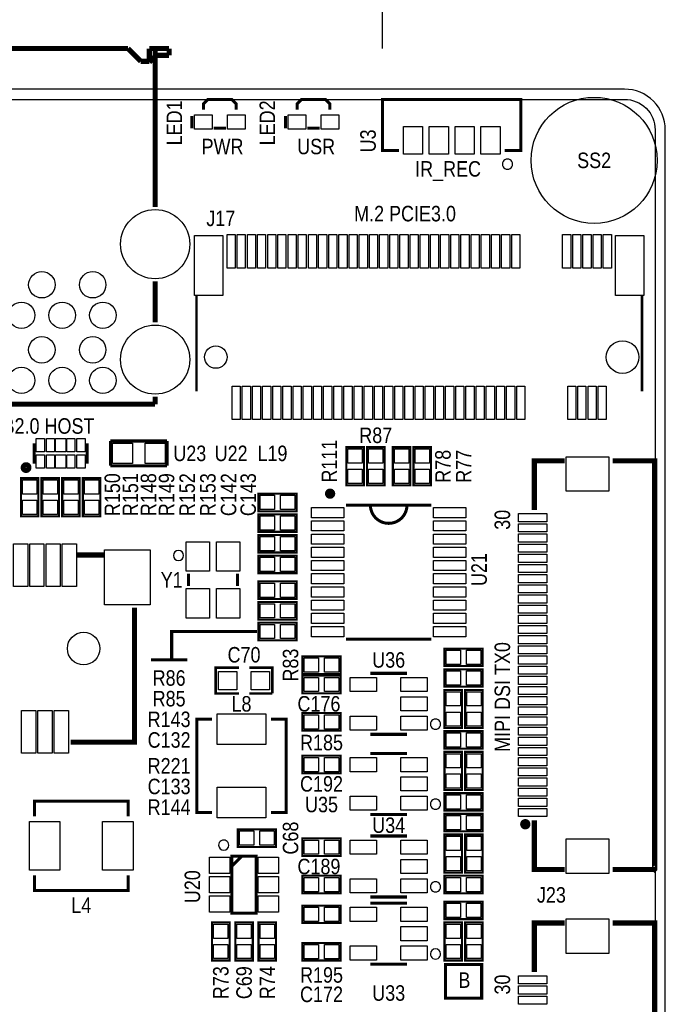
# Model space of a CAD drawing. Extents: x -37 to 189, y -69 to 158.
# Tile 9 of 11: x 126 to 158, y 50 to 98. Entities that reach past the tile are written whole.
import ezdxf
from ezdxf.enums import TextEntityAlignment as Align

# ---------------------------------------------------------------- set-up
doc = ezdxf.new("R2010")
doc.units = 0
for name, color, linetype in [('BG_DIMENSION', 30, 'CONTINUOUS'), ('BG_OUTLINE', 12, 'CONTINUOUS'), ('BG_SILKSCREEN_TOP', 7, 'CONTINUOUS'), ('PG_SILKSCREEN_TOP', 253, 'CONTINUOUS'), ('PIN_SOLDERMASK_TOP', 120, 'CONTINUOUS'), ('RD_SILKSCREEN_TOP', 173, 'CONTINUOUS'), ('RKI_ALL', 2, 'CONTINUOUS')]:
    doc.layers.add(name, color=color, linetype=linetype)

msp = doc.modelspace()

# ---------------------------------------------------------------- linework, layer by layer
at = {"layer": 'BG_DIMENSION'}
msp.add_lwpolyline([(144.100017, 96.999984), (144.100017, 158.074995)], dxfattribs=at)
at = {"layer": 'BG_OUTLINE'}
msp.add_lwpolyline([(1.999996, 0), (155.999993, 0, 0.414213), (157.999989, 1.999996), (157.999989, 92.999992, 0.414215), (155.999993, 94.999988), (1.999996, 94.999988, 0.414214), (0, 92.999992), (0, 1.999996, 0.414212), (1.999996, 0)], format="xyb", dxfattribs=at)
at = {"layer": 'BG_SILKSCREEN_TOP'}
for points, const_width in [([(130.386404, 72.088502), (129.094103, 72.088502)], 0.249911), ([(130.386684, 72.088502), (129.094306, 72.088502)], 0.249911), ([(128.768704, 62.888419), (131.89999, 62.888419), (131.89999, 69.499302)], 0.249911), ([(128.769186, 62.888724), (131.89999, 62.888724), (131.89999, 69.499302)], 0.249911), ([(137.922, 68.326), (133.731, 68.326), (133.731, 66.929), (132.715, 66.929)], 0.1524), ([(133.731, 66.929), (134.493, 66.929)], 0.1524), ([(147.193, 51.943), (148.971, 51.943), (148.971, 50.292), (147.193, 50.292), (147.193, 51.943)], 0.1524)]:
    msp.add_lwpolyline(points, dxfattribs=dict(at, const_width=const_width))
at = {"layer": 'PG_SILKSCREEN_TOP'}
for points, const_width in [([(131.580992, 96.999196), (121.278802, 96.999196)], 0.254), ([(132.205908, 96.371791), (131.580992, 96.999196)], 0.254), ([(132.630113, 96.999196), (132.630113, 96.371791)], 0.254), ([(133.602908, 96.999196), (132.630113, 96.999196)], 0.254), ([(132.917108, 97.019491), (132.917108, 89.211607)], 0.254), ([(133.602908, 96.999196), (133.602908, 96.668996)], 0.254), ([(132.630113, 96.371791), (132.205908, 96.371791)], 0.254), ([(132.962802, 96.668996), (132.630113, 96.336307)], 0.254), ([(133.602908, 96.668996), (132.962802, 96.668996)], 0.254), ([(135.299907, 93.987798), (135.299907, 94.287797), (135.50011, 94.488), (136.699904, 94.488), (136.900107, 94.287797), (136.900107, 93.987798)], 0.150089), ([(139.899898, 93.987798), (139.899898, 94.287797), (140.100101, 94.488), (141.299895, 94.488), (141.500098, 94.287797), (141.500098, 93.987798)], 0.150089), ([(150.100005, 91.988005), (150.900003, 91.988005), (150.900003, 94.488), (144.100017, 94.488), (144.100017, 91.988005), (144.900015, 91.988005)], 0.150012), ([(134.72381, 93.677689), (134.72381, 93.077792)], 0.150089), ([(139.323801, 93.677689), (139.323801, 93.077792)], 0.150089), ([(135.800008, 93.087901), (136.400007, 93.087901)], 0.150089), ([(140.399999, 93.087901), (140.999997, 93.087901)], 0.150089), ([(132.917108, 85.548902), (132.917108, 83.532091)], 0.254), ([(134.950098, 84.871001), (134.950098, 80.134917)], 0.127), ([(156.849877, 84.871001), (156.849877, 80.134917)], 0.127), ([(132.917108, 79.869386), (132.917108, 79.506191)], 0.254), ([(132.917108, 79.506191), (119.775097, 79.506191)], 0.254), ([(126.970028, 77.589126), (126.970028, 76.588874)], 0.150114), ([(129.569972, 77.589126), (129.569972, 76.588874)], 0.150114), ([(130.719195, 76.4794), (130.719195, 77.6986)], 0.1524), ([(130.719195, 77.6986), (133.500495, 77.6986)], 0.1524), ([(133.500495, 77.6986), (133.500495, 76.4794)], 0.1524), ([(142.3162, 75.5142), (142.3162, 77.3938), (143.1798, 77.3938), (143.1798, 75.5142), (142.3162, 75.5142)], 0.1016), ([(143.3322, 75.5142), (143.3322, 77.3938), (144.1958, 77.3938), (144.1958, 75.5142), (143.3322, 75.5142)], 0.1016), ([(144.6022, 75.5142), (144.6022, 77.3938), (145.4658, 77.3938), (145.4658, 75.5142), (144.6022, 75.5142)], 0.1016), ([(145.6182, 75.5142), (145.6182, 77.3938), (146.4818, 77.3938), (146.4818, 75.5142), (145.6182, 75.5142)], 0.1016), ([(133.500495, 76.4794), (130.719195, 76.4794)], 0.1524), ([(151.559997, 74.306201), (151.559997, 76.725094), (153.048894, 76.725094)], 0.254), ([(155.411094, 76.725094), (157.48, 76.725094), (157.48, 56.63499), (157.469992, 56.625007), (157.469891, 56.625109), (155.411094, 56.625109)], 0.254), ([(127.1778, 75.8698), (127.1778, 73.9902), (126.3142, 73.9902), (126.3142, 75.8698), (127.1778, 75.8698)], 0.1016), ([(128.1938, 75.8698), (128.1938, 73.9902), (127.3302, 73.9902), (127.3302, 75.8698), (128.1938, 75.8698)], 0.1016), ([(129.2098, 75.8698), (129.2098, 73.9902), (128.3462, 73.9902), (128.3462, 75.8698), (129.2098, 75.8698)], 0.1016), ([(130.2258, 75.8698), (130.2258, 73.9902), (129.3622, 73.9902), (129.3622, 75.8698), (130.2258, 75.8698)], 0.1016), ([(137.9982, 75.1078), (139.8778, 75.1078), (139.8778, 74.2442), (137.9982, 74.2442), (137.9982, 75.1078)], 0.1016), ([(146.498996, 74.546993), (142.299004, 74.546993)], 0.150012), ([(137.9982, 74.0918), (139.8778, 74.0918), (139.8778, 73.2282), (137.9982, 73.2282), (137.9982, 74.0918)], 0.1016), ([(139.8778, 72.2122), (137.9982, 72.2122), (137.9982, 73.0758), (139.8778, 73.0758), (139.8778, 72.2122)], 0.1016), ([(130.386506, 72.088502), (129.094205, 72.088502)], 0.250012), ([(139.8778, 71.1962), (137.9982, 71.1962), (137.9982, 72.0598), (139.8778, 72.0598), (139.8778, 71.1962)], 0.1016), ([(134.563002, 71.165999), (134.563002, 70.566001)], 0.150012), ([(136.962998, 71.165999), (136.962998, 70.566001)], 0.150012), ([(137.9982, 70.7898), (139.8778, 70.7898), (139.8778, 69.9262), (137.9982, 69.9262), (137.9982, 70.7898)], 0.1016), ([(137.9982, 69.7738), (139.8778, 69.7738), (139.8778, 68.9102), (137.9982, 68.9102), (137.9982, 69.7738)], 0.1016), ([(128.768907, 62.88852), (131.89999, 62.88852), (131.89999, 69.499201)], 0.250012), ([(139.8778, 67.8942), (137.9982, 67.8942), (137.9982, 68.7578), (139.8778, 68.7578), (139.8778, 67.8942)], 0.1016), ([(146.498996, 67.947007), (142.299004, 67.947007)], 0.150012), ([(147.1422, 67.4878), (149.0218, 67.4878), (149.0218, 66.6242), (147.1422, 66.6242), (147.1422, 67.4878)], 0.1016), ([(140.1572, 67.1068), (142.0368, 67.1068), (142.0368, 66.2432), (140.1572, 66.2432), (140.1572, 67.1068)], 0.1016), ([(137.033, 65.278), (135.89, 65.278), (135.89, 66.548), (137.033, 66.548)], 0.127), ([(137.541, 66.548), (138.684, 66.548), (138.684, 65.278)], 0.127), ([(147.1422, 66.4718), (149.0218, 66.4718), (149.0218, 65.6082), (147.1422, 65.6082), (147.1422, 66.4718)], 0.1016), ([(142.0368, 65.288211), (140.1572, 65.288211), (140.1572, 66.151811), (142.0368, 66.151811), (142.0368, 65.288211)], 0.1016), ([(143.499002, 66.269997), (145.298998, 66.269997)], 0.150012), ([(147.1422, 63.5762), (147.1422, 65.4558), (148.0058, 65.4558), (148.0058, 63.5762), (147.1422, 63.5762)], 0.1016), ([(148.1582, 63.5762), (148.1582, 65.4558), (149.0218, 65.4558), (149.0218, 63.5762), (148.1582, 63.5762)], 0.1016), ([(138.684, 65.278), (137.541, 65.278)], 0.127), ([(135.712479, 64.019481), (134.962494, 64.019481), (134.962494, 59.41949), (135.712479, 59.41949)], 0.150012), ([(138.612499, 59.41949), (139.362485, 59.41949), (139.362485, 64.019481), (138.612499, 64.019481)], 0.150012), ([(140.1572, 64.3128), (142.0368, 64.3128), (142.0368, 63.4492), (140.1572, 63.4492), (140.1572, 64.3128)], 0.1016), ([(147.1422, 63.4238), (149.0218, 63.4238), (149.0218, 62.5602), (147.1422, 62.5602), (147.1422, 63.4238)], 0.1016), ([(145.298998, 63.270003), (143.499002, 63.270003)], 0.150012), ([(142.0368, 61.351211), (140.1572, 61.351211), (140.1572, 62.214811), (142.0368, 62.214811), (142.0368, 61.351211)], 0.1016), ([(143.499002, 62.332997), (145.298998, 62.332997)], 0.150012), ([(147.1422, 60.5282), (147.1422, 62.4078), (148.0058, 62.4078), (148.0058, 60.5282), (147.1422, 60.5282)], 0.1016), ([(148.1582, 60.5282), (148.1582, 62.4078), (149.0218, 62.4078), (149.0218, 60.5282), (148.1582, 60.5282)], 0.1016), ([(131.583481, 59.232521), (131.583481, 59.982506), (126.98349, 59.982506), (126.98349, 59.232521)], 0.150012), ([(147.1422, 60.3758), (149.0218, 60.3758), (149.0218, 59.5122), (147.1422, 59.5122), (147.1422, 60.3758)], 0.1016), ([(145.298998, 59.333003), (143.499002, 59.333003)], 0.150012), ([(147.1422, 59.3598), (149.0218, 59.3598), (149.0218, 58.4962), (147.1422, 58.4962), (147.1422, 59.3598)], 0.1016), ([(151.559997, 59.043799), (151.559997, 56.625109), (153.048894, 56.625109)], 0.254), ([(138.8618, 57.7342), (136.9822, 57.7342), (136.9822, 58.5978), (138.8618, 58.5978), (138.8618, 57.7342)], 0.1016), ([(142.0368, 57.287211), (140.1572, 57.287211), (140.1572, 58.150811), (142.0368, 58.150811), (142.0368, 57.287211)], 0.1016), ([(143.499002, 58.268997), (145.298998, 58.268997)], 0.150012), ([(147.1422, 56.4642), (147.1422, 58.3438), (148.0058, 58.3438), (148.0058, 56.4642), (147.1422, 56.4642)], 0.1016), ([(148.1582, 56.4642), (148.1582, 58.3438), (149.0218, 58.3438), (149.0218, 56.4642), (148.1582, 56.4642)], 0.1016), ([(137.886999, 57.279997), (136.687001, 57.279997), (136.687001, 54.480003), (137.886999, 54.480003), (137.886999, 57.279997)], 0.150012), ([(137.187, 57.279997), (136.687001, 56.779998)], 0.150012), ([(126.98349, 56.332501), (126.98349, 55.582515), (131.583481, 55.582515), (131.583481, 56.332501)], 0.150012), ([(140.1572, 56.3118), (142.0368, 56.3118), (142.0368, 55.4482), (140.1572, 55.4482), (140.1572, 56.3118)], 0.1016), ([(147.1422, 56.3118), (149.0218, 56.3118), (149.0218, 55.4482), (147.1422, 55.4482), (147.1422, 56.3118)], 0.1016), ([(145.298998, 55.269003), (143.499002, 55.269003)], 0.150012), ([(142.0368, 53.985211), (140.1572, 53.985211), (140.1572, 54.848811), (142.0368, 54.848811), (142.0368, 53.985211)], 0.1016), ([(143.499002, 54.966997), (145.298998, 54.966997)], 0.150012), ([(147.1422, 55.0418), (149.0218, 55.0418), (149.0218, 54.1782), (147.1422, 54.1782), (147.1422, 55.0418)], 0.1016), ([(136.5758, 54.0258), (136.5758, 52.1462), (135.7122, 52.1462), (135.7122, 54.0258), (136.5758, 54.0258)], 0.1016), ([(137.7188, 54.0258), (137.7188, 52.1462), (136.8552, 52.1462), (136.8552, 54.0258), (137.7188, 54.0258)], 0.1016), ([(138.8618, 54.0258), (138.8618, 52.1462), (137.9982, 52.1462), (137.9982, 54.0258), (138.8618, 54.0258)], 0.1016), ([(147.1422, 52.1462), (147.1422, 54.0258), (148.0058, 54.0258), (148.0058, 52.1462), (147.1422, 52.1462)], 0.1016), ([(148.1582, 52.1462), (148.1582, 54.0258), (149.0218, 54.0258), (149.0218, 52.1462), (148.1582, 52.1462)], 0.1016), ([(151.559997, 51.573201), (151.559997, 53.992094), (153.048894, 53.992094)], 0.254), ([(155.411094, 53.992094), (157.48, 53.992094), (157.48, 33.90199), (157.469992, 33.892007), (157.469891, 33.892109), (155.411094, 33.892109)], 0.254), ([(140.1572, 53.0098), (142.0368, 53.0098), (142.0368, 52.1462), (140.1572, 52.1462), (140.1572, 53.0098)], 0.1016), ([(145.298998, 51.967003), (143.499002, 51.967003)], 0.150012)]:
    msp.add_lwpolyline(points, dxfattribs=dict(at, const_width=const_width))
for points in [[(150.491012, 91.313, 1), (149.990995, 91.312995, 1)], [(134.31299, 72.065998, 1), (133.81301, 72.066002, 1)], [(146.948982, 63.770002, 1), (146.449018, 63.769998, 1)], [(146.948982, 59.833002, 1), (146.449018, 59.832998, 1)], [(136.537014, 57.820001, 1), (136.036986, 57.819999, 1)], [(146.948982, 55.769002, 1), (146.449018, 55.768998, 1)], [(146.948982, 52.467002, 1), (146.449018, 52.466998, 1)]]:
    msp.add_lwpolyline(points, format="xyb", close=True, dxfattribs=at)
for points, const_width in [([(126.711456, 76.389001, 0.99999), (126.428551, 76.389001, 1.00001), (126.711456, 76.389001)], 0.249936), ([(141.645488, 75.107013, 1.000001), (141.392504, 75.106987, 0.999999), (141.645488, 75.107013)], 0.250012), ([(145.298998, 74.546993, -0.999993), (143.499002, 74.546993)], 0.150012), ([(151.243513, 58.84799, 1), (150.989513, 58.84799, 1), (151.243513, 58.84799)], 0.254)]:
    msp.add_lwpolyline(points, format="xyb", dxfattribs=dict(at, const_width=const_width))
at = {"layer": 'PIN_SOLDERMASK_TOP'}
for points in [[(134.849895, 93.037889), (134.849895, 93.737887), (135.719896, 93.737887), (135.719896, 93.037889)], [(136.480118, 93.037889), (136.480118, 93.737887), (137.350119, 93.737887), (137.350119, 93.037889)], [(139.449886, 93.037889), (139.449886, 93.737887), (140.319887, 93.737887), (140.319887, 93.037889)], [(141.080109, 93.037889), (141.080109, 93.737887), (141.95011, 93.737887), (141.95011, 93.037889)], [(145.120004, 91.812999), (145.120004, 93.163009), (146.070015, 93.163009), (146.070015, 91.812999)], [(146.390004, 91.812999), (146.390004, 93.163009), (147.340015, 93.163009), (147.340015, 91.812999)], [(147.660004, 91.812999), (147.660004, 93.163009), (148.610015, 93.163009), (148.610015, 91.812999)], [(148.930004, 91.812999), (148.930004, 93.163009), (149.880015, 93.163009), (149.880015, 91.812999)], [(134.849997, 84.849919), (134.849997, 87.799926), (136.249994, 87.799926), (136.249994, 84.849919)], [(136.450095, 86.199904), (136.450095, 87.849913), (136.850095, 87.849913), (136.850095, 86.199904)], [(136.949993, 86.199904), (136.949993, 87.849913), (137.349992, 87.849913), (137.349992, 86.199904)], [(137.450093, 86.199904), (137.450093, 87.849913), (137.850093, 87.849913), (137.850093, 86.199904)], [(137.949991, 86.199904), (137.949991, 87.849913), (138.34999, 87.849913), (138.34999, 86.199904)], [(138.450091, 86.199904), (138.450091, 87.849913), (138.850091, 87.849913), (138.850091, 86.199904)], [(138.949989, 86.199904), (138.949989, 87.849913), (139.349988, 87.849913), (139.349988, 86.199904)], [(139.450089, 86.199904), (139.450089, 87.849913), (139.850089, 87.849913), (139.850089, 86.199904)], [(139.949885, 86.199904), (139.949885, 87.849913), (140.349884, 87.849913), (140.349884, 86.199904)], [(140.450087, 86.199904), (140.450087, 87.849913), (140.850087, 87.849913), (140.850087, 86.199904)], [(140.949883, 86.199904), (140.949883, 87.849913), (141.349882, 87.849913), (141.349882, 86.199904)], [(141.450085, 86.199904), (141.450085, 87.849913), (141.850085, 87.849913), (141.850085, 86.199904)], [(141.949881, 86.199904), (141.949881, 87.849913), (142.34988, 87.849913), (142.34988, 86.199904)], [(142.450083, 86.199904), (142.450083, 87.849913), (142.850083, 87.849913), (142.850083, 86.199904)], [(142.949879, 86.199904), (142.949879, 87.849913), (143.349878, 87.849913), (143.349878, 86.199904)], [(143.450081, 86.199904), (143.450081, 87.849913), (143.850081, 87.849913), (143.850081, 86.199904)], [(143.949877, 86.199904), (143.949877, 87.849913), (144.349876, 87.849913), (144.349876, 86.199904)], [(144.450079, 86.199904), (144.450079, 87.849913), (144.850079, 87.849913), (144.850079, 86.199904)], [(144.949901, 86.199904), (144.949901, 87.849913), (145.3499, 87.849913), (145.3499, 86.199904)], [(145.450077, 86.199904), (145.450077, 87.849913), (145.850077, 87.849913), (145.850077, 86.199904)], [(145.949899, 86.199904), (145.949899, 87.849913), (146.349898, 87.849913), (146.349898, 86.199904)], [(146.450075, 86.199904), (146.450075, 87.849913), (146.850075, 87.849913), (146.850075, 86.199904)], [(146.949897, 86.199904), (146.949897, 87.849913), (147.349896, 87.849913), (147.349896, 86.199904)], [(147.450099, 86.199904), (147.450099, 87.849913), (147.850098, 87.849913), (147.850098, 86.199904)], [(147.949895, 86.199904), (147.949895, 87.849913), (148.349894, 87.849913), (148.349894, 86.199904)], [(148.450097, 86.199904), (148.450097, 87.849913), (148.850096, 87.849913), (148.850096, 86.199904)], [(148.949893, 86.199904), (148.949893, 87.849913), (149.349892, 87.849913), (149.349892, 86.199904)], [(149.450095, 86.199904), (149.450095, 87.849913), (149.850094, 87.849913), (149.850094, 86.199904)], [(149.949891, 86.199904), (149.949891, 87.849913), (150.34989, 87.849913), (150.34989, 86.199904)], [(150.450093, 86.199904), (150.450093, 87.849913), (150.850092, 87.849913), (150.850092, 86.199904)], [(152.949885, 86.199904), (152.949885, 87.849913), (153.349884, 87.849913), (153.349884, 86.199904)], [(153.449985, 86.199904), (153.449985, 87.849913), (153.849984, 87.849913), (153.849984, 86.199904)], [(153.949883, 86.199904), (153.949883, 87.849913), (154.349882, 87.849913), (154.349882, 86.199904)], [(154.449983, 86.199904), (154.449983, 87.849913), (154.849982, 87.849913), (154.849982, 86.199904)], [(154.949881, 86.199904), (154.949881, 87.849913), (155.34988, 87.849913), (155.34988, 86.199904)], [(155.549981, 84.849919), (155.549981, 87.799926), (156.949978, 87.799926), (156.949978, 84.849919)], [(136.699981, 78.750084), (136.699981, 80.400093), (137.09998, 80.400093), (137.09998, 78.750084)], [(137.199878, 78.750084), (137.199878, 80.400093), (137.599877, 80.400093), (137.599877, 78.750084)], [(137.699979, 78.750084), (137.699979, 80.400093), (138.099978, 80.400093), (138.099978, 78.750084)], [(138.199876, 78.750084), (138.199876, 80.400093), (138.599875, 80.400093), (138.599875, 78.750084)], [(138.699977, 78.750084), (138.699977, 80.400093), (139.099976, 80.400093), (139.099976, 78.750084)], [(139.199899, 78.750084), (139.199899, 80.400093), (139.599899, 80.400093), (139.599899, 78.750084)], [(139.7, 78.750084), (139.7, 80.400093), (140.099999, 80.400093), (140.099999, 78.750084)], [(140.199897, 78.750084), (140.199897, 80.400093), (140.599897, 80.400093), (140.599897, 78.750084)], [(140.699998, 78.750084), (140.699998, 80.400093), (141.099997, 80.400093), (141.099997, 78.750084)], [(141.199895, 78.750084), (141.199895, 80.400093), (141.599895, 80.400093), (141.599895, 78.750084)], [(141.699996, 78.750084), (141.699996, 80.400093), (142.099995, 80.400093), (142.099995, 78.750084)], [(142.199893, 78.750084), (142.199893, 80.400093), (142.599893, 80.400093), (142.599893, 78.750084)], [(142.699994, 78.750084), (142.699994, 80.400093), (143.099993, 80.400093), (143.099993, 78.750084)], [(143.200095, 78.750084), (143.200095, 80.400093), (143.600094, 80.400093), (143.600094, 78.750084)], [(143.699992, 78.750084), (143.699992, 80.400093), (144.099991, 80.400093), (144.099991, 78.750084)], [(144.200093, 78.750084), (144.200093, 80.400093), (144.600092, 80.400093), (144.600092, 78.750084)], [(144.69999, 78.750084), (144.69999, 80.400093), (145.099989, 80.400093), (145.099989, 78.750084)], [(145.200091, 78.750084), (145.200091, 80.400093), (145.60009, 80.400093), (145.60009, 78.750084)], [(145.699988, 78.750084), (145.699988, 80.400093), (146.099987, 80.400093), (146.099987, 78.750084)], [(146.200089, 78.750084), (146.200089, 80.400093), (146.600088, 80.400093), (146.600088, 78.750084)], [(146.699986, 78.750084), (146.699986, 80.400093), (147.099985, 80.400093), (147.099985, 78.750084)], [(147.200087, 78.750084), (147.200087, 80.400093), (147.600086, 80.400093), (147.600086, 78.750084)], [(147.699984, 78.750084), (147.699984, 80.400093), (148.099983, 80.400093), (148.099983, 78.750084)], [(148.200085, 78.750084), (148.200085, 80.400093), (148.600084, 80.400093), (148.600084, 78.750084)], [(148.699982, 78.750084), (148.699982, 80.400093), (149.099981, 80.400093), (149.099981, 78.750084)], [(149.200083, 78.750084), (149.200083, 80.400093), (149.600082, 80.400093), (149.600082, 78.750084)], [(149.69998, 78.750084), (149.69998, 80.400093), (150.099979, 80.400093), (150.099979, 78.750084)], [(150.200081, 78.750084), (150.200081, 80.400093), (150.60008, 80.400093), (150.60008, 78.750084)], [(150.699978, 78.750084), (150.699978, 80.400093), (151.099977, 80.400093), (151.099977, 78.750084)], [(153.2001, 78.750084), (153.2001, 80.400093), (153.600099, 80.400093), (153.600099, 78.750084)], [(153.699997, 78.750084), (153.699997, 80.400093), (154.099997, 80.400093), (154.099997, 78.750084)], [(154.200098, 78.750084), (154.200098, 80.400093), (154.600097, 80.400093), (154.600097, 78.750084)], [(154.699995, 78.750084), (154.699995, 80.400093), (155.099995, 80.400093), (155.099995, 78.750084)], [(127.069977, 77.164057), (127.069977, 77.814043), (127.470027, 77.814043), (127.470027, 77.164057)], [(127.569849, 77.164057), (127.569849, 77.814043), (127.969899, 77.814043), (127.969899, 77.164057)], [(128.019937, 77.164057), (128.019937, 77.814043), (128.520063, 77.814043), (128.520063, 77.164057)], [(128.570101, 77.164057), (128.570101, 77.814043), (128.970151, 77.814043), (128.970151, 77.164057)], [(129.069973, 77.164057), (129.069973, 77.814043), (129.470023, 77.814043), (129.470023, 77.164057)], [(131.810506, 77.583411), (131.810506, 76.594589), (130.821684, 76.594589), (130.821684, 77.583411)], [(133.410706, 77.583411), (133.410706, 76.594589), (132.421884, 76.594589), (132.421884, 77.583411)], [(127.069977, 76.363957), (127.069977, 77.013943), (127.470027, 77.013943), (127.470027, 76.363957)], [(127.569849, 76.363957), (127.569849, 77.013943), (127.969899, 77.013943), (127.969899, 76.363957)], [(128.019937, 76.363957), (128.019937, 77.013943), (128.520063, 77.013943), (128.520063, 76.363957)], [(128.570101, 76.363957), (128.570101, 77.013943), (128.970151, 77.013943), (128.970151, 76.363957)], [(129.069973, 76.363957), (129.069973, 77.013943), (129.470023, 77.013943), (129.470023, 76.363957)], [(143.098495, 76.603377), (142.397505, 76.603377), (142.397505, 77.304367), (143.098495, 77.304367)], [(144.114495, 76.603377), (143.413505, 76.603377), (143.413505, 77.304367), (144.114495, 77.304367)], [(145.384495, 76.603377), (144.683505, 76.603377), (144.683505, 77.304367), (145.384495, 77.304367)], [(146.400495, 76.603377), (145.699505, 76.603377), (145.699505, 77.304367), (146.400495, 77.304367)], [(155.230055, 75.225008), (153.129958, 75.225008), (153.129958, 76.925005), (155.230055, 76.925005)], [(143.098495, 75.603633), (142.397505, 75.603633), (142.397505, 76.304623), (143.098495, 76.304623)], [(144.114495, 75.603633), (143.413505, 75.603633), (143.413505, 76.304623), (144.114495, 76.304623)], [(145.384495, 75.603633), (144.683505, 75.603633), (144.683505, 76.304623), (145.384495, 76.304623)], [(146.400495, 75.603633), (145.699505, 75.603633), (145.699505, 76.304623), (146.400495, 76.304623)], [(126.395505, 75.780367), (127.096495, 75.780367), (127.096495, 75.079377), (126.395505, 75.079377)], [(127.411505, 75.780367), (128.112495, 75.780367), (128.112495, 75.079377), (127.411505, 75.079377)], [(128.427505, 75.780367), (129.128495, 75.780367), (129.128495, 75.079377), (128.427505, 75.079377)], [(129.443505, 75.780367), (130.144495, 75.780367), (130.144495, 75.079377), (129.443505, 75.079377)], [(126.395505, 74.780623), (127.096495, 74.780623), (127.096495, 74.079633), (126.395505, 74.079633)], [(127.411505, 74.780623), (128.112495, 74.780623), (128.112495, 74.079633), (127.411505, 74.079633)], [(128.427505, 74.780623), (129.128495, 74.780623), (129.128495, 74.079633), (128.427505, 74.079633)], [(129.443505, 74.780623), (130.144495, 74.780623), (130.144495, 74.079633), (129.443505, 74.079633)], [(138.087633, 74.325505), (138.087633, 75.026495), (138.788623, 75.026495), (138.788623, 74.325505)], [(139.087377, 74.325505), (139.087377, 75.026495), (139.788367, 75.026495), (139.788367, 74.325505)], [(140.599008, 74.421987), (142.199004, 74.421987), (142.199004, 73.921988), (140.599008, 73.921988)], [(146.598996, 74.421987), (148.198992, 74.421987), (148.198992, 73.921988), (146.598996, 73.921988)], [(152.179985, 73.725202), (150.779988, 73.725202), (150.779988, 74.125201), (152.179985, 74.125201)], [(138.087633, 73.309505), (138.087633, 74.010495), (138.788623, 74.010495), (138.788623, 73.309505)], [(139.087377, 73.309505), (139.087377, 74.010495), (139.788367, 74.010495), (139.788367, 73.309505)], [(140.599008, 73.772001), (142.199004, 73.772001), (142.199004, 73.272002), (140.599008, 73.272002)], [(146.598996, 73.772001), (148.198992, 73.772001), (148.198992, 73.272002), (146.598996, 73.272002)], [(152.179985, 73.225), (150.779988, 73.225), (150.779988, 73.624999), (152.179985, 73.624999)], [(134.437984, 72.741015), (135.587994, 72.741015), (135.587994, 71.291005), (134.437984, 71.291005)], [(135.938006, 72.741015), (137.088016, 72.741015), (137.088016, 71.291005), (135.938006, 71.291005)], [(138.788623, 72.994495), (138.788623, 72.293505), (138.087633, 72.293505), (138.087633, 72.994495)], [(139.788367, 72.994495), (139.788367, 72.293505), (139.087377, 72.293505), (139.087377, 72.994495)], [(140.599008, 73.12199), (142.199004, 73.12199), (142.199004, 72.621991), (140.599008, 72.621991)], [(146.598996, 73.12199), (148.198992, 73.12199), (148.198992, 72.621991), (146.598996, 72.621991)], [(152.179985, 72.725204), (150.779988, 72.725204), (150.779988, 73.125203), (152.179985, 73.125203)], [(126.650001, 72.638501), (126.650001, 70.538505), (125.950002, 70.538505), (125.950002, 72.638501)], [(127.449999, 72.638501), (127.449999, 70.538505), (126.750001, 70.538505), (126.750001, 72.638501)], [(128.249997, 72.638501), (128.249997, 70.538505), (127.549999, 70.538505), (127.549999, 72.638501)], [(129.049996, 72.638501), (129.049996, 70.538505), (128.349997, 70.538505), (128.349997, 72.638501)], [(132.675008, 72.338501), (132.675008, 69.638507), (130.424999, 69.638507), (130.424999, 72.338501)], [(140.599008, 72.472004), (142.199004, 72.472004), (142.199004, 71.972005), (140.599008, 71.972005)], [(146.598996, 72.472004), (148.198992, 72.472004), (148.198992, 71.972005), (146.598996, 71.972005)], [(152.179985, 72.225103), (150.779988, 72.225103), (150.779988, 72.625102), (152.179985, 72.625102)], [(138.788623, 71.978495), (138.788623, 71.277505), (138.087633, 71.277505), (138.087633, 71.978495)], [(139.788367, 71.978495), (139.788367, 71.277505), (139.087377, 71.277505), (139.087377, 71.978495)], [(140.599008, 71.821992), (142.199004, 71.821992), (142.199004, 71.321993), (140.599008, 71.321993)], [(146.598996, 71.821992), (148.198992, 71.821992), (148.198992, 71.321993), (146.598996, 71.321993)], [(152.179985, 71.725206), (150.779988, 71.725206), (150.779988, 72.125205), (152.179985, 72.125205)], [(152.179985, 71.225105), (150.779988, 71.225105), (150.779988, 71.625104), (152.179985, 71.625104)], [(138.087633, 70.007505), (138.087633, 70.708495), (138.788623, 70.708495), (138.788623, 70.007505)], [(139.087377, 70.007505), (139.087377, 70.708495), (139.788367, 70.708495), (139.788367, 70.007505)], [(140.599008, 71.172006), (142.199004, 71.172006), (142.199004, 70.672008), (140.599008, 70.672008)], [(146.598996, 71.172006), (148.198992, 71.172006), (148.198992, 70.672008), (146.598996, 70.672008)], [(152.179985, 70.725208), (150.779988, 70.725208), (150.779988, 71.125207), (152.179985, 71.125207)], [(134.437984, 70.440995), (135.587994, 70.440995), (135.587994, 68.990985), (134.437984, 68.990985)], [(135.938006, 70.440995), (137.088016, 70.440995), (137.088016, 68.990985), (135.938006, 68.990985)], [(140.599008, 70.521995), (142.199004, 70.521995), (142.199004, 70.021996), (140.599008, 70.021996)], [(146.598996, 70.521995), (148.198992, 70.521995), (148.198992, 70.021996), (146.598996, 70.021996)], [(152.179985, 70.225107), (150.779988, 70.225107), (150.779988, 70.625106), (152.179985, 70.625106)], [(140.599008, 69.872009), (142.199004, 69.872009), (142.199004, 69.37201), (140.599008, 69.37201)], [(146.598996, 69.872009), (148.198992, 69.872009), (148.198992, 69.37201), (146.598996, 69.37201)], [(152.179985, 69.72521), (150.779988, 69.72521), (150.779988, 70.125209), (152.179985, 70.125209)], [(138.087633, 68.991505), (138.087633, 69.692495), (138.788623, 69.692495), (138.788623, 68.991505)], [(139.087377, 68.991505), (139.087377, 69.692495), (139.788367, 69.692495), (139.788367, 68.991505)], [(152.179985, 69.225109), (150.779988, 69.225109), (150.779988, 69.625108), (152.179985, 69.625108)], [(140.599008, 69.221998), (142.199004, 69.221998), (142.199004, 68.721999), (140.599008, 68.721999)], [(146.598996, 69.221998), (148.198992, 69.221998), (148.198992, 68.721999), (146.598996, 68.721999)], [(152.179985, 68.725212), (150.779988, 68.725212), (150.779988, 69.125211), (152.179985, 69.125211)], [(138.788623, 68.676495), (138.788623, 67.975505), (138.087633, 67.975505), (138.087633, 68.676495)], [(139.788367, 68.676495), (139.788367, 67.975505), (139.087377, 67.975505), (139.087377, 68.676495)], [(140.599008, 68.572012), (142.199004, 68.572012), (142.199004, 68.072013), (140.599008, 68.072013)], [(146.598996, 68.572012), (148.198992, 68.572012), (148.198992, 68.072013), (146.598996, 68.072013)], [(152.179985, 68.225111), (150.779988, 68.225111), (150.779988, 68.62511), (152.179985, 68.62511)], [(152.179985, 67.725188), (150.779988, 67.725188), (150.779988, 68.125188), (152.179985, 68.125188)], [(147.231633, 66.705505), (147.231633, 67.406495), (147.932623, 67.406495), (147.932623, 66.705505)], [(148.231377, 66.705505), (148.231377, 67.406495), (148.932367, 67.406495), (148.932367, 66.705505)], [(152.179985, 67.225088), (150.779988, 67.225088), (150.779988, 67.625087), (152.179985, 67.625087)], [(140.246633, 66.324505), (140.246633, 67.025495), (140.947623, 67.025495), (140.947623, 66.324505)], [(141.246377, 66.324505), (141.246377, 67.025495), (141.947367, 67.025495), (141.947367, 66.324505)], [(152.179985, 66.72519), (150.779988, 66.72519), (150.779988, 67.12519), (152.179985, 67.12519)], [(136.936861, 66.362961), (136.936861, 65.463039), (136.036939, 65.463039), (136.036939, 66.362961)], [(138.537061, 66.362961), (138.537061, 65.463039), (137.637139, 65.463039), (137.637139, 66.362961)], [(147.231633, 65.689505), (147.231633, 66.390495), (147.932623, 66.390495), (147.932623, 65.689505)], [(148.231377, 65.689505), (148.231377, 66.390495), (148.932367, 66.390495), (148.932367, 65.689505)], [(152.179985, 66.22509), (150.779988, 66.22509), (150.779988, 66.625089), (152.179985, 66.625089)], [(140.947623, 66.070505), (140.947623, 65.369516), (140.246633, 65.369516), (140.246633, 66.070505)], [(141.947367, 66.070505), (141.947367, 65.369516), (141.246377, 65.369516), (141.246377, 66.070505)], [(143.799242, 65.369516), (142.498737, 65.369516), (142.498737, 66.070505), (143.799242, 66.070505)], [(146.299263, 65.369516), (144.998758, 65.369516), (144.998758, 66.070505), (146.299263, 66.070505)], [(152.179985, 65.725192), (150.779988, 65.725192), (150.779988, 66.125192), (152.179985, 66.125192)], [(152.179985, 65.225092), (150.779988, 65.225092), (150.779988, 65.625091), (152.179985, 65.625091)], [(146.299263, 64.419505), (144.998758, 64.419505), (144.998758, 65.120495), (146.299263, 65.120495)], [(147.924495, 64.665377), (147.223505, 64.665377), (147.223505, 65.366367), (147.924495, 65.366367)], [(148.940495, 64.665377), (148.239505, 64.665377), (148.239505, 65.366367), (148.940495, 65.366367)], [(152.179985, 64.725194), (150.779988, 64.725194), (150.779988, 65.125194), (152.179985, 65.125194)], [(127.05, 64.438517), (127.05, 62.338521), (126.350001, 62.338521), (126.350001, 64.438517)], [(127.849998, 64.438517), (127.849998, 62.338521), (127.15, 62.338521), (127.15, 64.438517)], [(128.649997, 64.438517), (128.649997, 62.338521), (127.949998, 62.338521), (127.949998, 64.438517)], [(152.179985, 64.225094), (150.779988, 64.225094), (150.779988, 64.625093), (152.179985, 64.625093)], [(138.362512, 62.769521), (135.962466, 62.769521), (135.962466, 64.269645), (138.362512, 64.269645)], [(140.246633, 63.530505), (140.246633, 64.231495), (140.947623, 64.231495), (140.947623, 63.530505)], [(141.246377, 63.530505), (141.246377, 64.231495), (141.947367, 64.231495), (141.947367, 63.530505)], [(143.799242, 63.469495), (142.498737, 63.469495), (142.498737, 64.170484), (143.799242, 64.170484)], [(146.299263, 63.469495), (144.998758, 63.469495), (144.998758, 64.170484), (146.299263, 64.170484)], [(147.924495, 63.665633), (147.223505, 63.665633), (147.223505, 64.366623), (147.924495, 64.366623)], [(148.940495, 63.665633), (148.239505, 63.665633), (148.239505, 64.366623), (148.940495, 64.366623)], [(152.179985, 63.725196), (150.779988, 63.725196), (150.779988, 64.125196), (152.179985, 64.125196)], [(152.179985, 63.225096), (150.779988, 63.225096), (150.779988, 63.625095), (152.179985, 63.625095)], [(147.231633, 62.641505), (147.231633, 63.342495), (147.932623, 63.342495), (147.932623, 62.641505)], [(148.231377, 62.641505), (148.231377, 63.342495), (148.932367, 63.342495), (148.932367, 62.641505)], [(152.179985, 62.725198), (150.779988, 62.725198), (150.779988, 63.125198), (152.179985, 63.125198)], [(152.179985, 62.225098), (150.779988, 62.225098), (150.779988, 62.625097), (152.179985, 62.625097)], [(140.947623, 62.133505), (140.947623, 61.432516), (140.246633, 61.432516), (140.246633, 62.133505)], [(141.947367, 62.133505), (141.947367, 61.432516), (141.246377, 61.432516), (141.246377, 62.133505)], [(143.799242, 61.432516), (142.498737, 61.432516), (142.498737, 62.133505), (143.799242, 62.133505)], [(146.299263, 61.432516), (144.998758, 61.432516), (144.998758, 62.133505), (146.299263, 62.133505)], [(147.924495, 61.617377), (147.223505, 61.617377), (147.223505, 62.318367), (147.924495, 62.318367)], [(148.940495, 61.617377), (148.239505, 61.617377), (148.239505, 62.318367), (148.940495, 62.318367)], [(152.179985, 61.7252), (150.779988, 61.7252), (150.779988, 62.1252), (152.179985, 62.1252)], [(152.179985, 61.2251), (150.779988, 61.2251), (150.779988, 61.625099), (152.179985, 61.625099)], [(146.299263, 60.482505), (144.998758, 60.482505), (144.998758, 61.183495), (146.299263, 61.183495)], [(147.924495, 60.617633), (147.223505, 60.617633), (147.223505, 61.318623), (147.924495, 61.318623)], [(148.940495, 60.617633), (148.239505, 60.617633), (148.239505, 61.318623), (148.940495, 61.318623)], [(152.179985, 60.725202), (150.779988, 60.725202), (150.779988, 61.125202), (152.179985, 61.125202)], [(138.362512, 59.169325), (135.962466, 59.169325), (135.962466, 60.669449), (138.362512, 60.669449)], [(152.179985, 60.225102), (150.779988, 60.225102), (150.779988, 60.625101), (152.179985, 60.625101)], [(143.799242, 59.532495), (142.498737, 59.532495), (142.498737, 60.233484), (143.799242, 60.233484)], [(146.299263, 59.532495), (144.998758, 59.532495), (144.998758, 60.233484), (146.299263, 60.233484)], [(147.231633, 59.593505), (147.231633, 60.294495), (147.932623, 60.294495), (147.932623, 59.593505)], [(148.231377, 59.593505), (148.231377, 60.294495), (148.932367, 60.294495), (148.932367, 59.593505)], [(152.179985, 59.725204), (150.779988, 59.725204), (150.779988, 60.125204), (152.179985, 60.125204)], [(152.179985, 59.225104), (150.779988, 59.225104), (150.779988, 59.625103), (152.179985, 59.625103)], [(147.231633, 58.577505), (147.231633, 59.278495), (147.932623, 59.278495), (147.932623, 58.577505)], [(148.231377, 58.577505), (148.231377, 59.278495), (148.932367, 59.278495), (148.932367, 58.577505)], [(126.733325, 56.582488), (126.733325, 58.982534), (128.233449, 58.982534), (128.233449, 56.582488)], [(130.333521, 56.582488), (130.333521, 58.982534), (131.833645, 58.982534), (131.833645, 56.582488)], [(137.772623, 58.516495), (137.772623, 57.815505), (137.071633, 57.815505), (137.071633, 58.516495)], [(138.772367, 58.516495), (138.772367, 57.815505), (138.071377, 57.815505), (138.071377, 58.516495)], [(147.924495, 57.553377), (147.223505, 57.553377), (147.223505, 58.254367), (147.924495, 58.254367)], [(148.940495, 57.553377), (148.239505, 57.553377), (148.239505, 58.254367), (148.940495, 58.254367)], [(155.230055, 56.424995), (153.129958, 56.424995), (153.129958, 58.124992), (155.230055, 58.124992)], [(140.947623, 58.069505), (140.947623, 57.368516), (140.246633, 57.368516), (140.246633, 58.069505)], [(141.947367, 58.069505), (141.947367, 57.368516), (141.246377, 57.368516), (141.246377, 58.069505)], [(143.799242, 57.368516), (142.498737, 57.368516), (142.498737, 58.069505), (143.799242, 58.069505)], [(146.299263, 57.368516), (144.998758, 57.368516), (144.998758, 58.069505), (146.299263, 58.069505)], [(135.587003, 57.23001), (136.587001, 57.23001), (136.587001, 56.430012), (135.587003, 56.430012)], [(137.986999, 57.23001), (138.986997, 57.23001), (138.986997, 56.430012), (137.986999, 56.430012)], [(147.924495, 56.553633), (147.223505, 56.553633), (147.223505, 57.254623), (147.924495, 57.254623)], [(148.940495, 56.553633), (148.239505, 56.553633), (148.239505, 57.254623), (148.940495, 57.254623)], [(146.299263, 56.418505), (144.998758, 56.418505), (144.998758, 57.119495), (146.299263, 57.119495)], [(135.587003, 56.279999), (136.587001, 56.279999), (136.587001, 55.480001), (135.587003, 55.480001)], [(137.986999, 56.279999), (138.986997, 56.279999), (138.986997, 55.480001), (137.986999, 55.480001)], [(140.246633, 55.529505), (140.246633, 56.230495), (140.947623, 56.230495), (140.947623, 55.529505)], [(141.246377, 55.529505), (141.246377, 56.230495), (141.947367, 56.230495), (141.947367, 55.529505)], [(147.231633, 55.529505), (147.231633, 56.230495), (147.932623, 56.230495), (147.932623, 55.529505)], [(148.231377, 55.529505), (148.231377, 56.230495), (148.932367, 56.230495), (148.932367, 55.529505)], [(143.799242, 55.468495), (142.498737, 55.468495), (142.498737, 56.169484), (143.799242, 56.169484)], [(146.299263, 55.468495), (144.998758, 55.468495), (144.998758, 56.169484), (146.299263, 56.169484)], [(135.587003, 55.329988), (136.587001, 55.329988), (136.587001, 54.52999), (135.587003, 54.52999)], [(137.986999, 55.329988), (138.986997, 55.329988), (138.986997, 54.52999), (137.986999, 54.52999)], [(140.947623, 54.767505), (140.947623, 54.066516), (140.246633, 54.066516), (140.246633, 54.767505)], [(141.947367, 54.767505), (141.947367, 54.066516), (141.246377, 54.066516), (141.246377, 54.767505)], [(143.799242, 54.066516), (142.498737, 54.066516), (142.498737, 54.767505), (143.799242, 54.767505)], [(146.299263, 54.066516), (144.998758, 54.066516), (144.998758, 54.767505), (146.299263, 54.767505)], [(147.231633, 54.259505), (147.231633, 54.960495), (147.932623, 54.960495), (147.932623, 54.259505)], [(148.231377, 54.259505), (148.231377, 54.960495), (148.932367, 54.960495), (148.932367, 54.259505)], [(135.793505, 53.936367), (136.494495, 53.936367), (136.494495, 53.235377), (135.793505, 53.235377)], [(136.936505, 53.936367), (137.637495, 53.936367), (137.637495, 53.235377), (136.936505, 53.235377)], [(138.079505, 53.936367), (138.780495, 53.936367), (138.780495, 53.235377), (138.079505, 53.235377)], [(146.299263, 53.116505), (144.998758, 53.116505), (144.998758, 53.817495), (146.299263, 53.817495)], [(147.924495, 53.235377), (147.223505, 53.235377), (147.223505, 53.936367), (147.924495, 53.936367)], [(148.940495, 53.235377), (148.239505, 53.235377), (148.239505, 53.936367), (148.940495, 53.936367)], [(155.230055, 52.492008), (153.129958, 52.492008), (153.129958, 54.192005), (155.230055, 54.192005)], [(135.793505, 52.936623), (136.494495, 52.936623), (136.494495, 52.235633), (135.793505, 52.235633)], [(136.936505, 52.936623), (137.637495, 52.936623), (137.637495, 52.235633), (136.936505, 52.235633)], [(138.079505, 52.936623), (138.780495, 52.936623), (138.780495, 52.235633), (138.079505, 52.235633)], [(140.246633, 52.227505), (140.246633, 52.928495), (140.947623, 52.928495), (140.947623, 52.227505)], [(141.246377, 52.227505), (141.246377, 52.928495), (141.947367, 52.928495), (141.947367, 52.227505)], [(143.799242, 52.166495), (142.498737, 52.166495), (142.498737, 52.867484), (143.799242, 52.867484)], [(146.299263, 52.166495), (144.998758, 52.166495), (144.998758, 52.867484), (146.299263, 52.867484)], [(147.924495, 52.235633), (147.223505, 52.235633), (147.223505, 52.936623), (147.924495, 52.936623)], [(148.940495, 52.235633), (148.239505, 52.235633), (148.239505, 52.936623), (148.940495, 52.936623)], [(152.179985, 50.992202), (150.779988, 50.992202), (150.779988, 51.392201), (152.179985, 51.392201)], [(152.179985, 50.492), (150.779988, 50.492), (150.779988, 50.891999), (152.179985, 50.891999)], [(152.179985, 49.992204), (150.779988, 49.992204), (150.779988, 50.392203), (152.179985, 50.392203)]]:
    msp.add_lwpolyline(points, close=True, dxfattribs=at)
for centre, radius in [((154.499996, 91.499995), 3.099994), ((132.917108, 87.380191), 1.700555), ((127.346913, 85.381186), 0.650253), ((129.846197, 85.381186), 0.650253), ((126.346102, 83.880096), 0.650253), ((128.345108, 83.880096), 0.650253), ((130.346602, 83.880096), 0.650253), ((132.917108, 81.700802), 1.700555), ((127.346913, 82.180786), 0.650253), ((129.846197, 82.180786), 0.650253), ((135.899982, 81.825008), 0.549999), ((155.899993, 81.825008), 0.799998), ((126.346102, 80.679696), 0.650253), ((128.345108, 80.679696), 0.650253), ((130.346602, 80.679696), 0.650253), ((129.399995, 67.488511), 0.799998)]:
    msp.add_circle(centre, radius, dxfattribs=at)
at = {"layer": 'RKI_ALL'}
msp.add_lwpolyline([(155.999993, 0.499999), (1.999996, 0.499999, -0.414212), (0.499999, 1.999996), (0.499999, 92.999992, -0.414214), (1.999996, 94.499989), (155.999993, 94.499989, -0.414215), (157.49999, 92.999992), (157.49999, 1.999996, -0.414214)], format="xyb", close=True, dxfattribs=at)

# ---------------------------------------------------------------- texts
at = {"layer": 'BG_SILKSCREEN_TOP', "width": 0.866667}
for s, p in [('PWR', (135.200009, 91.799994)), ('USR', (139.9, 91.799994)), ('IR_REC', (145.699988, 90.699996)), ('M.2 PCIE3.0', (142.699994, 88.500001)), ('USB3.0/USB2.0 HOST', (120.900012, 78.053997)), ('B', (147.828, 50.8))]:
    msp.add_text(s, height=0.762, dxfattribs=at).set_placement(p)
for s, p in [('30', (150.368, 73.3298)), ('MIPI DSI TX0', (150.368, 62.4078)), ('30', (150.368, 50.4698))]:
    msp.add_text(s, height=0.762, rotation=90, dxfattribs=at).set_placement(p)
at = {"layer": 'RD_SILKSCREEN_TOP', "width": 0.866667}
for s, p in [('LED1', (134.239, 93.345)), ('LED2', (138.811, 93.345)), ('U3', (143.764, 92.456)), ('R111', (141.859, 76.708)), ('R78', (147.447, 76.453695)), ('R77', (148.463, 76.453695)), ('R150', (131.191, 75.057)), ('R151', (132.08, 75.056695)), ('R148', (132.969, 75.056695)), ('R149', (133.858, 75.056695)), ('R152', (134.874, 75.056695)), ('R153', (135.89, 75.056695)), ('C142', (136.906, 75.056695)), ('C143', (137.8712, 75.056695)), ('U21', (149.225, 71.374)), ('R83', (139.954, 66.675)), ('C68', (139.954, 58.166)), ('R73', (136.525, 51.053695)), ('C69', (137.668, 51.053695)), ('R74', (138.811, 51.053695))]:
    msp.add_text(s, height=0.762, rotation=90, dxfattribs=at).set_placement(p, align=Align.CENTER)
for s, p in [('SS2', (154.499996, 91.118995)), ('J17', (136.144, 88.265)), ('R87', (143.764, 77.597)), ('U23', (134.62, 76.708)), ('U22', (136.652, 76.708)), ('L19', (138.684, 76.708)), ('Y1', (133.731, 70.485)), ('C70', (137.287, 66.802)), ('U36', (144.399, 66.548)), ('R86', (133.604, 65.659)), ('R85', (133.604, 64.643)), ('L8', (137.16, 64.389)), ('C176', (140.97, 64.389)), ('R143', (133.604, 63.627)), ('C132', (133.604, 62.611)), ('R185', (141.097, 62.484)), ('R221', (133.604, 61.341)), ('C133', (133.604, 60.325)), ('C192', (141.097, 60.452)), ('R144', (133.604, 59.309)), ('U35', (141.097, 59.436)), ('U34', (144.399, 58.42)), ('C189', (140.97, 56.388)), ('J23', (152.4, 54.991)), ('L4', (129.286, 54.483)), ('R195', (141.097, 51.054)), ('C172', (141.097, 50.099011)), ('U33', (144.399, 50.165))]:
    msp.add_text(s, height=0.762, dxfattribs=at).set_placement(p, align=Align.CENTER)
msp.add_text('U20', height=0.762, rotation=90, dxfattribs=at).set_placement((135.128, 54.9656))

doc.saveas('drawing.dxf')
